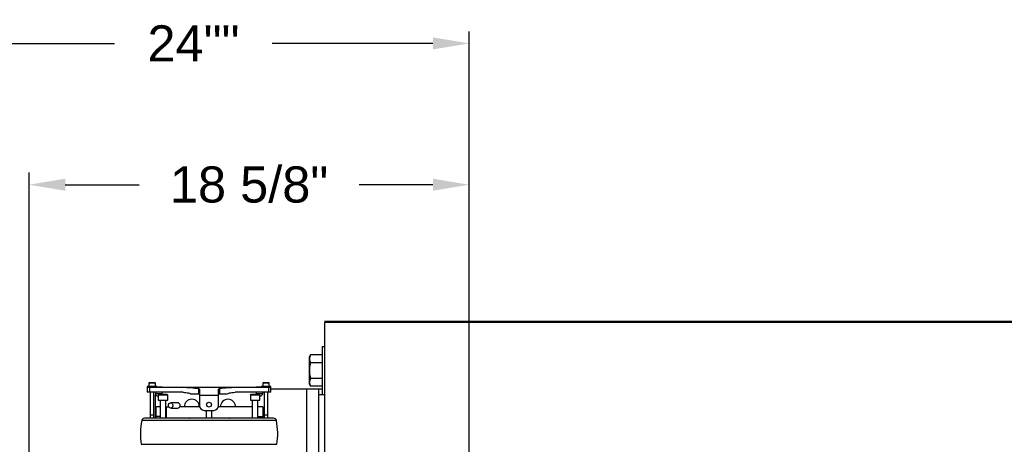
# Model space of a CAD drawing. Header units: inches. Extents: x 144.9 to 238.4, y 214.8 to 247.7.
# Tile 254 of 256: x 176.8 to 179.4, y 245 to 246.1. Entities that reach past the tile are written whole.
import ezdxf

# ---------------------------------------------------------------- set-up
doc = ezdxf.new("R2010")
doc.units = ezdxf.units.IN
doc.header["$LTSCALE"] = 0.25
doc.header["$MEASUREMENT"] = 0
doc.layers.add('ANNOTATIONS', color=1, linetype='Continuous')
doc.layers.add('MOTOR LH', color=7, linetype='Continuous')
doc.styles.add('ARIAL', font='arial.ttf', dxfattribs={"height": 0.09375})
doc.dimstyles.new('STANDARD$0', dxfattribs={"dimtxt": 0.09375, "dimasz": 0.09375, "dimexe": 0.03125, "dimexo": 0.046875, "dimgap": 0.09, "dimtad": 0, "dimtih": 1, "dimtoh": 1, "dimdec": 4, "dimzin": 0, "dimdsep": 46, "dimtxsty": 'ARIAL', "dimcen": 0.09, "dimadec": 0, "dimazin": 0, "dimtfac": 1, "dimtdec": 4, "dimtofl": 0, "dimtmove": 0, "dimatfit": 1, "dimfxl": 1, "dimtolj": 1, "dimtzin": 0, "dimarcsym": 0})

# ---------------------------------------------------------------- blocks, each defined once
blk = doc.blocks.new('*D36')
at = {"layer": 'ANNOTATIONS', "color": 0, "lineweight": -2, "transparency": 16777216}
for p, q in [((176.8455, 244.7211), (176.8455, 245.6874)), ((177.9861, 243.5377), (177.9861, 245.6874)), ((176.9392, 245.6561), (177.1307, 245.6561)), ((177.8923, 245.6561), (177.7009, 245.6561))]:
    blk.add_line(p, q, dxfattribs=at)
at = {"layer": 'ANNOTATIONS', "color": 0, "transparency": 16777216}
for points in [[(176.9392, 245.6717), (176.9392, 245.6405), (176.8455, 245.6561)], [(177.8923, 245.6717), (177.8923, 245.6405), (177.9861, 245.6561)]]:
    blk.add_solid(points, dxfattribs=at)
at = {"layer": 'defpoints', "color": 0, "transparency": 16777216}
for p in [(176.8455, 245.6561), (176.8455, 244.6742), (177.9861, 243.4908)]:
    blk.add_point(p, dxfattribs=at)
at = {"layer": 'ANNOTATIONS', "color": 0, "transparency": 16777216, "insert": (177.4158, 245.6561), "char_height": 0.09375, "attachment_point": 5, "style": 'ARIAL'}
blk.add_mtext('\\A1;18 5/8"', dxfattribs=at)
blk = doc.blocks.new('*D38')
at = {"layer": 'ANNOTATIONS', "color": 0, "lineweight": -2, "transparency": 16777216}
for p, q in [((176.5571, 244.7851), (176.5571, 246.0537)), ((177.9861, 243.5377), (177.9861, 246.0537)), ((176.6509, 246.0225), (177.0673, 246.0225)), ((177.8923, 246.0225), (177.4759, 246.0225))]:
    blk.add_line(p, q, dxfattribs=at)
at = {"layer": 'ANNOTATIONS', "color": 0, "transparency": 16777216}
for points in [[(176.6509, 246.0381), (176.6509, 246.0069), (176.5571, 246.0225)], [(177.8923, 246.0381), (177.8923, 246.0069), (177.9861, 246.0225)]]:
    blk.add_solid(points, dxfattribs=at)
at = {"layer": 'defpoints', "color": 0, "transparency": 16777216}
for p in [(177.9861, 246.0225), (176.5571, 244.7382), (177.9861, 243.4908)]:
    blk.add_point(p, dxfattribs=at)
at = {"layer": 'ANNOTATIONS', "color": 0, "transparency": 16777216, "insert": (177.2716, 246.0225), "char_height": 0.09375, "attachment_point": 5, "style": 'ARIAL'}
blk.add_mtext('\\A1;24""', dxfattribs=at)

msp = doc.modelspace()

# ---------------------------------------------------------------- linework, layer by layer
at = {"layer": 'MOTOR LH'}
for p, q in [((183.4094, 245.30125), (177.61109, 245.30125)), ((183.4094, 245.29919), (177.61109, 245.29919)), ((177.61109, 245.29919), (177.61109, 244.04919)), ((177.60484, 245.23669), (177.61109, 245.23669)), ((177.60484, 245.23669), (177.60484, 245.11169)), ((177.57209, 245.20935), (177.57523, 245.21479)), ((177.57209, 245.13904), (177.57209, 245.20935)), ((177.60484, 245.21479), (177.57523, 245.21479)), ((177.60484, 245.19449), (177.57523, 245.19449)), ((177.60484, 245.15389), (177.57523, 245.15389)), ((177.17663, 245.13261), (177.15202, 245.13261)), ((177.15202, 245.13261), (177.15202, 245.11784)), ((177.47191, 245.13015), (177.15202, 245.13015)), ((177.15572, 245.14147), (177.15572, 245.13261)), ((177.17294, 245.14147), (177.15572, 245.14147)), ((177.15827, 245.11784), (177.15827, 245.13015)), ((177.17294, 245.13261), (177.17294, 245.14147)), ((177.17294, 245.13138), (177.17294, 245.13015)), ((177.19016, 245.13138), (177.17294, 245.13138)), ((177.17663, 245.13138), (177.17663, 245.13261)), ((177.19016, 245.13015), (177.19016, 245.13138)), ((177.28524, 245.11415), (177.28524, 245.12722)), ((177.33869, 245.12722), (177.33869, 245.11415)), ((177.43377, 245.13138), (177.43377, 245.13015)), ((177.45099, 245.13138), (177.43377, 245.13138)), ((177.4473, 245.13261), (177.4473, 245.13138)), ((177.47191, 245.13261), (177.4473, 245.13261)), ((177.45099, 245.14147), (177.45099, 245.13261)), ((177.46822, 245.14147), (177.45099, 245.14147)), ((177.45099, 245.13015), (177.45099, 245.13138)), ((177.46721, 245.11784), (177.46721, 245.13015)), ((177.46822, 245.13261), (177.46822, 245.14147)), ((177.47191, 245.11784), (177.47191, 245.13261)), ((177.47191, 245.12732), (177.60484, 245.12732)), ((177.56421, 245.12732), (177.56421, 244.721)), ((177.57523, 245.1336), (177.57209, 245.13904)), ((177.60484, 245.1336), (177.57523, 245.1336)), ((177.59546, 245.12732), (177.59546, 244.82674)), ((177.24463, 245.11784), (177.15202, 245.11784)), ((177.15941, 245.11784), (177.15941, 245.05067)), ((177.16925, 245.05067), (177.16925, 245.11784)), ((177.17294, 245.11784), (177.17294, 245.11464)), ((177.17294, 245.11464), (177.19016, 245.11464)), ((177.17359, 245.05067), (177.17359, 245.11169)), ((177.17909, 245.10849), (177.18033, 245.10849)), ((177.18033, 245.11071), (177.18033, 245.09742)), ((177.20493, 245.11071), (177.18033, 245.11071)), ((177.19016, 245.11464), (177.19016, 245.11784)), ((177.20493, 245.09742), (177.20493, 245.11071)), ((177.2651, 245.11415), (177.28736, 245.11415)), ((177.28736, 245.12544), (177.28736, 245.08339)), ((177.28736, 245.11046), (177.33657, 245.11046)), ((177.33657, 245.08339), (177.33657, 245.12544)), ((177.33657, 245.11415), (177.35883, 245.11415)), ((177.47191, 245.11784), (177.3793, 245.11784)), ((177.419, 245.11071), (177.419, 245.09742)), ((177.4436, 245.11071), (177.419, 245.11071)), ((177.43377, 245.11784), (177.43377, 245.11464)), ((177.43377, 245.11464), (177.45099, 245.11464)), ((177.4436, 245.09742), (177.4436, 245.11071)), ((177.45099, 245.11464), (177.45099, 245.11784)), ((177.45468, 245.11784), (177.45468, 245.05067)), ((177.46452, 245.05067), (177.46452, 245.11784)), ((177.61109, 245.11169), (177.59546, 245.11169)), ((177.18525, 245.0802), (177.17417, 245.0802)), ((177.17417, 245.0802), (177.17417, 245.05067)), ((177.18033, 245.09742), (177.20493, 245.09742)), ((177.18525, 245.09742), (177.18525, 245.05067)), ((177.20001, 245.05067), (177.20001, 245.09742)), ((177.20001, 245.0802), (177.20777, 245.0802)), ((177.20124, 245.0802), (177.20124, 245.05067)), ((177.23113, 245.09065), (177.21268, 245.09065)), ((177.21268, 245.07712), (177.23113, 245.07712)), ((177.28778, 245.0802), (177.23605, 245.0802)), ((177.2478, 245.08044), (177.2478, 245.0802)), ((177.28687, 245.0802), (177.28687, 245.08044)), ((177.42392, 245.0802), (177.33615, 245.0802)), ((177.34155, 245.08044), (177.34155, 245.0802)), ((177.38062, 245.0802), (177.38062, 245.08044)), ((177.419, 245.09742), (177.4436, 245.09742)), ((177.42392, 245.09742), (177.42392, 245.05067)), ((177.43868, 245.05067), (177.43868, 245.09742)), ((177.45173, 245.0802), (177.43868, 245.0802)), ((177.45173, 245.0802), (177.45173, 245.05067)), ((177.47929, 245.05067), (177.14464, 245.05067)), ((177.18525, 245.05559), (177.17417, 245.05559)), ((177.26558, 245.05128), (177.30458, 245.05128)), ((177.28687, 245.05067), (177.28687, 245.05128)), ((177.29966, 245.07109), (177.32427, 245.07109)), ((177.30458, 245.07109), (177.30458, 245.05067)), ((177.31935, 245.05067), (177.31935, 245.07109)), ((177.31935, 245.05128), (177.36032, 245.05128)), ((177.34155, 245.05128), (177.34155, 245.05067)), ((177.43868, 245.05559), (177.45173, 245.05559)), ((177.48652, 245.04478), (177.13741, 245.04478)), ((177.13613, 244.98304), (177.4878, 244.98304))]:
    msp.add_line(p, q, dxfattribs=at)
at = {"layer": 'MOTOR LH', "flags": 128}
for points in [[(177.20682, 245.08389), (177.20721, 245.08633), (177.20835, 245.08845), (177.21007, 245.08994), (177.21214, 245.09062), (177.21428, 245.09039), (177.21621, 245.08929), (177.21766, 245.08745), (177.21844, 245.08513), (177.21844, 245.08264), (177.21766, 245.08032), (177.21621, 245.07849), (177.21428, 245.07738), (177.21214, 245.07715), (177.21007, 245.07783), (177.20835, 245.07933), (177.20721, 245.08144), (177.20682, 245.08389)], [(177.23113, 245.07712), (177.23274, 245.07738), (177.23467, 245.07849), (177.23612, 245.08032), (177.23689, 245.08264), (177.23689, 245.08513), (177.23612, 245.08745), (177.23467, 245.08929), (177.23274, 245.09039), (177.23113, 245.09065)], [(177.26062, 245.05067), (177.26136, 245.05084), (177.26558, 245.05128)], [(177.36032, 245.05128), (177.36454, 245.05084), (177.36528, 245.05067)]]:
    msp.add_lwpolyline(points, dxfattribs=at)
at = {"layer": 'MOTOR LH'}
msp.add_circle((177.31197, 245.08585), 0.00615, dxfattribs=at)
for centre, radius, start, end in [((177.1567, 245.14147), 0.000984, 90, 180), ((177.17196, 245.14147), 0.000984, 0, 90), ((177.45198, 245.14147), 0.000984, 90, 180), ((177.46723, 245.14147), 0.000984, 0, 90), ((177.17909, 245.11464), 0.00615, 180, 270.00006), ((177.1818, 245.11071), 0.00148, 90, 180), ((177.18401, 245.11464), 0.00615, 336.16426, 0), ((177.20346, 245.11071), 0.00148, 0, 90), ((177.42047, 245.11071), 0.00148, 90, 180), ((177.43992, 245.11464), 0.00615, 180, 203.83574), ((177.44213, 245.11071), 0.00148, 0, 90), ((177.44484, 245.11464), 0.00615, 269.99989, 0), ((177.26734, 245.08044), 0.01953, 0, 180), ((177.29966, 245.08339), 0.0123, 180, 270), ((177.32427, 245.08339), 0.0123, 270, 0), ((177.36109, 245.08044), 0.01953, 0, 180), ((177.14464, 245.04329), 0.00738, 90, 168.32853), ((177.47929, 245.04329), 0.00738, 11.67147, 90), ((177.30369, 245.01043), 0.16978, 168.32853, 189.28449), ((177.32024, 245.01043), 0.16978, 350.71551, 11.67147)]:
    msp.add_arc(centre, radius, start, end, dxfattribs=at)
for points, knots in [([(177.57523, 245.21479), (177.57435, 245.21314), (177.57258, 245.20981), (177.57225, 245.20637), (177.57209, 245.20464)], [0, 0, 0, 0, 0.495458, 1, 1, 1, 1]), ([(177.57209, 245.20464), (177.57209, 245.2044), (177.57212, 245.20258), (177.5728, 245.19914), (177.57441, 245.19605), (177.57523, 245.19449)], [0, 0, 0, 0, 0.0701027, 0.5307909, 1, 1, 1, 1]), ([(177.57523, 245.19449), (177.57455, 245.19194), (177.5732, 245.18683), (177.57223, 245.18), (177.57212, 245.17577), (177.57209, 245.17419)], [0, 0, 0, 0, 0.3832912, 0.7702691, 1, 1, 1, 1]), ([(177.57209, 245.17419), (177.57219, 245.17149), (177.57241, 245.16605), (177.57374, 245.15929), (177.57485, 245.15527), (177.57523, 245.15389)], [0, 0, 0, 0, 0.3928666, 0.791696, 1, 1, 1, 1]), ([(177.57523, 245.15389), (177.57435, 245.15225), (177.57258, 245.14892), (177.57225, 245.14548), (177.57209, 245.14375)], [0, 0, 0, 0, 0.495458, 1, 1, 1, 1]), ([(177.16433, 245.14245), (177.16337, 245.14245), (177.16189, 245.14245), (177.16011, 245.14245), (177.1589, 245.14245), (177.15791, 245.14245), (177.15696, 245.14245), (177.1568, 245.14245), (177.1567, 245.14245)], [0, 0, 0, 0, 0.2394429, 0.3697767, 0.5, 0.6303338, 0.7605571, 1, 1, 1, 1]), ([(177.17196, 245.14245), (177.17185, 245.14245), (177.17169, 245.14245), (177.17075, 245.14245), (177.16976, 245.14245), (177.16855, 245.14245), (177.16677, 245.14245), (177.16529, 245.14245), (177.16433, 245.14245)], [0, 0, 0, 0, 0.2394429, 0.3697767, 0.5, 0.6303338, 0.7605571, 1, 1, 1, 1]), ([(177.28524, 245.12722), (177.2784, 245.12787), (177.26809, 245.12885), (177.25461, 245.12995), (177.24796, 245.13008), (177.24463, 245.13015)], [0, 0, 0, 0, 0.4967022, 0.7483915, 1, 1, 1, 1]), ([(177.28524, 245.12722), (177.28549, 245.12718), (177.28598, 245.12711), (177.28659, 245.12683), (177.28706, 245.12643), (177.28732, 245.12595), (177.28735, 245.1256), (177.28736, 245.12544)], [0, 0, 0, 0, 0.1895618, 0.3785862, 0.58128, 0.8172405, 1, 1, 1, 1]), ([(177.33657, 245.12544), (177.33661, 245.12571), (177.33667, 245.12618), (177.33716, 245.12672), (177.33778, 245.12704), (177.33832, 245.12718), (177.33863, 245.12721), (177.33869, 245.12722)], [0, 0, 0, 0, 0.3122151, 0.5588002, 0.7673326, 0.9525905, 1, 1, 1, 1]), ([(177.3793, 245.13015), (177.37602, 245.13008), (177.36945, 245.12996), (177.35598, 245.12887), (177.34563, 245.12788), (177.33869, 245.12722)], [0, 0, 0, 0, 0.2481716, 0.4964204, 1, 1, 1, 1]), ([(177.4596, 245.14245), (177.45864, 245.14245), (177.45716, 245.14245), (177.45539, 245.14245), (177.45417, 245.14245), (177.45319, 245.14245), (177.45224, 245.14245), (177.45208, 245.14245), (177.45198, 245.14245)], [0, 0, 0, 0, 0.2394429, 0.3697767, 0.5, 0.6303338, 0.7605571, 1, 1, 1, 1]), ([(177.46723, 245.14245), (177.46713, 245.14245), (177.46697, 245.14245), (177.46602, 245.14245), (177.46503, 245.14245), (177.46382, 245.14245), (177.46204, 245.14245), (177.46056, 245.14245), (177.4596, 245.14245)], [0, 0, 0, 0, 0.2394429, 0.3697767, 0.5, 0.6303338, 0.7605571, 1, 1, 1, 1]), ([(177.57209, 245.14375), (177.57209, 245.1435), (177.57212, 245.14168), (177.5728, 245.13825), (177.57441, 245.13516), (177.57523, 245.1336)], [0, 0, 0, 0, 0.0701027, 0.5307909, 1, 1, 1, 1]), ([(177.19263, 245.11218), (177.19127, 245.11218), (177.18917, 245.11218), (177.18665, 245.11218), (177.18492, 245.11218), (177.18352, 245.11218), (177.18217, 245.11218), (177.18195, 245.11218), (177.1818, 245.11218)], [0, 0, 0, 0, 0.2394568, 0.3683607, 0.5, 0.6316393, 0.7605432, 1, 1, 1, 1]), ([(177.20346, 245.11218), (177.20331, 245.11218), (177.20309, 245.11218), (177.20174, 245.11218), (177.20034, 245.11218), (177.19861, 245.11218), (177.19609, 245.11218), (177.19399, 245.11218), (177.19263, 245.11218)], [0, 0, 0, 0, 0.2394568, 0.3683607, 0.5, 0.6316393, 0.7605432, 1, 1, 1, 1]), ([(177.24463, 245.11784), (177.24695, 245.11775), (177.25162, 245.11756), (177.25854, 245.11643), (177.26297, 245.11489), (177.2651, 245.11415)], [0, 0, 0, 0, 0.3380906, 0.6807549, 1, 1, 1, 1]), ([(177.35883, 245.11415), (177.36082, 245.11485), (177.36485, 245.11627), (177.37175, 245.1175), (177.37657, 245.11772), (177.3793, 245.11784)], [0, 0, 0, 0, 0.29795522, 0.60230012, 1, 1, 1, 1]), ([(177.4313, 245.11218), (177.42994, 245.11218), (177.42784, 245.11218), (177.42532, 245.11218), (177.42359, 245.11218), (177.42219, 245.11218), (177.42084, 245.11218), (177.42062, 245.11218), (177.42047, 245.11218)], [0, 0, 0, 0, 0.2394568, 0.3683607, 0.5, 0.6316393, 0.7605432, 1, 1, 1, 1]), ([(177.44213, 245.11218), (177.44198, 245.11218), (177.44176, 245.11218), (177.44041, 245.11218), (177.43901, 245.11218), (177.43728, 245.11218), (177.43476, 245.11218), (177.43266, 245.11218), (177.4313, 245.11218)], [0, 0, 0, 0, 0.23945684, 0.36836066, 0.5, 0.63163934, 0.76054316, 1, 1, 1, 1]), ([(177.4436, 245.10849), (177.44365, 245.10849), (177.44384, 245.10849), (177.44413, 245.10849), (177.44445, 245.10849), (177.44476, 245.10849), (177.44481, 245.10849), (177.44484, 245.10849)], [0, 0, 0, 0, 0.055992, 0.2509151, 0.4463508, 0.6412737, 1, 1, 1, 1]), ([(177.16433, 245.05879), (177.16368, 245.05879), (177.16238, 245.05879), (177.16081, 245.05879), (177.1599, 245.05879), (177.15977, 245.05879), (177.15977, 245.05879)], [0, 0, 0, 0, 0.3285663, 0.6575428, 0.9863252, 1, 1, 1, 1]), ([(177.1689, 245.05879), (177.16889, 245.05879), (177.16877, 245.05879), (177.16785, 245.05879), (177.16627, 245.05879), (177.16498, 245.05879), (177.16433, 245.05879)], [0, 0, 0, 0, 0.02498619, 0.34999804, 0.67520182, 1, 1, 1, 1]), ([(177.4596, 245.05879), (177.45896, 245.05879), (177.45766, 245.05879), (177.45609, 245.05879), (177.45517, 245.05879), (177.45505, 245.05879), (177.45504, 245.05879)], [0, 0, 0, 0, 0.3285663, 0.6575428, 0.9863252, 1, 1, 1, 1]), ([(177.46418, 245.05879), (177.46417, 245.05879), (177.46404, 245.05879), (177.46312, 245.05879), (177.46155, 245.05879), (177.46025, 245.05879), (177.4596, 245.05879)], [0, 0, 0, 0, 0.0249862, 0.349998, 0.6752018, 1, 1, 1, 1])]:
    msp.add_open_spline(points, degree=3, knots=knots, dxfattribs=at)

# ---------------------------------------------------------------- dimensions: what is measured, and where the dimension line sits
at = {"layer": 'ANNOTATIONS'}
for base, p1, p2, text, picture, middle in [((177.98609, 246.02248), (176.55713, 244.73821), (177.98609, 243.4908), '24""', '*D38', (177.27161, 246.02248)), ((176.84546, 245.65612), (177.98609, 243.4908), (176.84546, 244.67419), '18 5/8"', '*D36', (177.41577, 245.65612))]:
    dim = msp.add_linear_dim(base=base, p1=p1, p2=p2, text=text, dimstyle='STANDARD$0', dxfattribs=at)
    dim.commit()
    dim.dimension.update_dxf_attribs({"geometry": picture, "text_midpoint": middle, "dimtype": 160})

doc.saveas('drawing.dxf')
